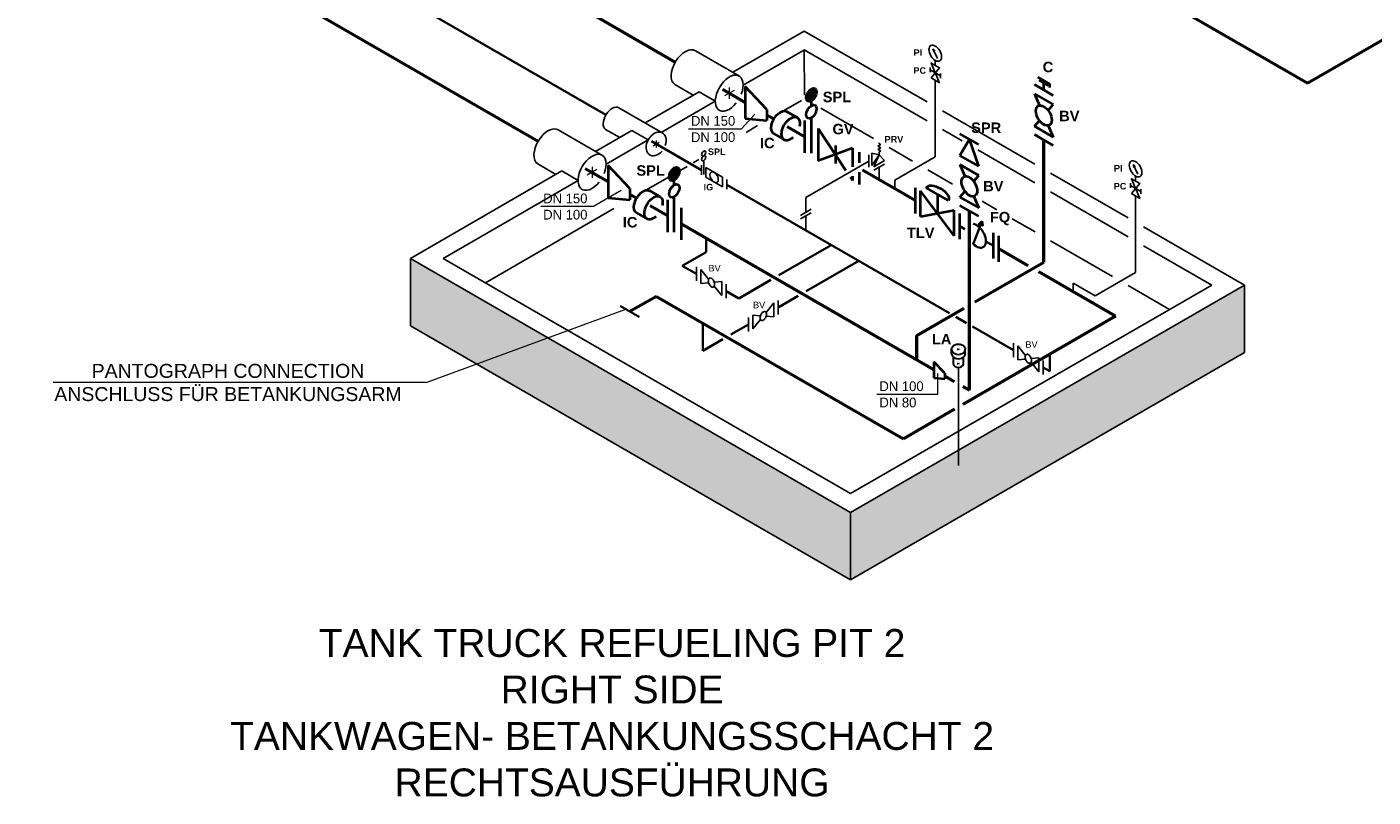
# Model space of a CAD drawing. Header units: millimetres. Extents: x 222 to 2461, y -1493 to 72.
# Tile 2 of 27: x 617 to 1100, y -1440 to -1164. Entities that reach past the tile are written whole.
import ezdxf

# ---------------------------------------------------------------- set-up
doc = ezdxf.new("R2010")
doc.units = ezdxf.units.MM
doc.linetypes.add('ACAD_ISO10W100', pattern=[18, 12, -3, 0, -3])
for name, color, linetype, lineweight in [('Achsen', 253, 'ACAD_ISO10W100', 15), ('Armatur-Entleerung', 7, 'Continuous', 30), ('Armaturen-Auslagerung', 7, 'Continuous', 40), ('Armaturen-Einlagerung', 7, 'Continuous', 40), ('Auslagerung', 1, 'Continuous', 50), ('Einlagerung', 5, 'Continuous', 50), ('Entleerung', 74, 'Continuous', 35), ('Stickstoffsystem', 200, 'Continuous', 25), ('Symbole_70', 7, 'Continuous', 35), ('Text', 7, 'Continuous', 18), ('Text groß', 7, 'Continuous', 18)]:
    doc.layers.add(name, color=color, linetype=linetype, lineweight=lineweight)
for name, color, linetype in [('DN 025-', 8, 'Continuous'), ('effekte', 7, 'Continuous'), ('gebäude', 8, 'Continuous'), ('rohrdurchführung', 7, 'Continuous')]:
    doc.layers.add(name, color=color, linetype=linetype)

msp = doc.modelspace()

# ---------------------------------------------------------------- hatches: boundary and pattern name
at = {"layer": 'Armaturen-Auslagerung'}
h = msp.add_hatch(color=256, dxfattribs=at)
edge = h.paths.add_edge_path()
edge.add_ellipse((898.83, -1188.39), major_axis=(1.32, 2.29), ratio=0.57735, start_angle=0, end_angle=360)
h = msp.add_hatch(color=256, dxfattribs=at)
edge = h.paths.add_edge_path()
edge.add_ellipse((849.64, -1216.79), major_axis=(1.32, 2.29), ratio=0.57735, start_angle=0, end_angle=360)
at = {"layer": 'DN 025-'}
h = msp.add_hatch(color=256, dxfattribs=at)
h.paths.add_polyline_path([(942.42, -1171.92), (942.84, -1172.81), (943.03, -1172.69)])
h.paths.add_polyline_path([(942.68, -1172.91), (942.84, -1172.81), (942.42, -1171.92)])
h = msp.add_hatch(color=256, dxfattribs=at)
h.paths.add_polyline_path([(1014.27, -1213.4), (1014.7, -1214.29), (1014.88, -1214.17)])
h.paths.add_polyline_path([(1014.53, -1214.4), (1014.7, -1214.29), (1014.27, -1213.4)])
at = {"layer": 'effekte'}
h = msp.add_hatch(color=9, dxfattribs=at)
h.set_gradient(color1=(201, 200, 192), color2=(242, 242, 242), rotation=330, tint=1, name='CURVED')
h.paths.add_polyline_path([(1054.09, -1280.85), (1054.09, -1256.61), (912.86, -1338.16), (912.86, -1362.39)])
h.paths.add_polyline_path([(804.41, -1275.55), (778.74, -1284.96), (912.86, -1362.39), (912.86, -1338.16)])
h.paths.add_polyline_path([(755.03, -1247.04), (755.03, -1271.27), (778.74, -1284.96), (804.41, -1275.55)])
at = {"layer": 'Symbole_70'}
h = msp.add_hatch(color=256, dxfattribs=at)
h.dxf.hatch_style = 1
h.paths.add_polyline_path([(960.05, -1233.71), (958.82, -1234.69), (960.28, -1235.26)])

# ---------------------------------------------------------------- linework, layer by layer
at = {"layer": 'Achsen'}
for p, q in [((871.07, -1186.78), (867.6, -1188.78)), ((869.34, -1185.78), (869.34, -1189.78)), ((842.03, -1206.65), (844.25, -1205.37)), ((843.14, -1204.73), (843.14, -1207.29)), ((821.87, -1215.18), (818.41, -1217.18)), ((820.14, -1214.18), (820.14, -1218.18)), ((820.14, -1214.18), (820.14, -1218.18))]:
    msp.add_line(p, q, dxfattribs=at)
at = {"layer": 'Achsen', "lineweight": 15}
for p, q in [((951.87, -1279.91), (951.24, -1279.55)), ((951.24, -1279.91), (951.87, -1279.55)), ((951.24, -1285.04), (951.87, -1284.68)), ((951.87, -1285.04), (951.24, -1284.68))]:
    msp.add_line(p, q, dxfattribs=at)
at = {"layer": 'Armatur-Entleerung'}
for p, q in [((837.11, -1268.09), (830.39, -1264.2)), ((949.09, -1281.4), (949.09, -1279.64)), ((949.79, -1285.11), (949.79, -1282.53)), ((953.32, -1285.11), (953.32, -1282.53)), ((954.02, -1281.21), (954.02, -1279.64))]:
    msp.add_line(p, q, dxfattribs=at)
at = {"layer": 'Armatur-Entleerung', "extrusion": (0, 0, -1)}
msp.add_ellipse((951.55, -1279.55), major_axis=(-2.47, 0), ratio=0.707107, start_param=6.229713, end_param=9.478251, dxfattribs=at)
at = {"layer": 'Armatur-Entleerung'}
for centre, major_axis, start_param, end_param in [((951.55, -1279.73), (-2.47, 0), 6.229713, 9.478251), ((951.55, -1281.31), (-2.47, 0), 6.229713, 9.478251), ((951.55, -1284.86), (-1.8, 0), 6.484813, 9.22315)]:
    msp.add_ellipse(centre, major_axis=major_axis, ratio=0.707107, start_param=start_param, end_param=end_param, dxfattribs=at)
at = {"layer": 'Armaturen-Auslagerung'}
for p, q in [((979.98, -1182.08), (984.37, -1184.62)), ((875.11, -1185.36), (875.11, -1196.91)), ((980.47, -1183.13), (983.76, -1185.03)), ((982.17, -1186.69), (982.17, -1184.11)), ((984.37, -1185.73), (984.37, -1184.62)), ((898.83, -1192.28), (898.83, -1190.56)), ((889.9, -1194.33), (893.79, -1196.58)), ((898.83, -1209.31), (898.83, -1196.6)), ((896.37, -1197.65), (896.37, -1209.2)), ((901.29, -1200.49), (911.21, -1215.59)), ((901.29, -1200.49), (901.29, -1212.04)), ((885.23, -1202.3), (889.18, -1204.58)), ((907.4, -1206.61), (907.4, -1212.98)), ((913.52, -1207.55), (901.29, -1212.04)), ((913.52, -1207.55), (913.52, -1214.26)), ((915.98, -1208.97), (915.98, -1212.84)), ((825.92, -1213.76), (825.92, -1225.31)), ((915.98, -1216.1), (915.98, -1220.52)), ((849.64, -1220.68), (849.64, -1218.96)), ((912.76, -1217.95), (913.52, -1219.1)), ((913.52, -1217.52), (913.52, -1219.1)), ((840.71, -1222.73), (844.6, -1224.98)), ((847.18, -1226.05), (847.18, -1237.6)), ((849.64, -1237.7), (849.64, -1225)), ((936, -1221.69), (936, -1230.93)), ((938, -1232.08), (938, -1222.85)), ((950, -1239.01), (938, -1222.85)), ((948, -1226.31), (940, -1221.69)), ((944, -1224), (944, -1230.93)), ((836.05, -1230.7), (839.99, -1232.98)), ((852.1, -1228.89), (852.1, -1240.44)), ((938, -1232.08), (950, -1229.77)), ((950, -1239.01), (950, -1229.77)), ((952, -1240.17), (952, -1230.93)), ((964, -1237.86), (964, -1247.09)), ((966, -1248.25), (966, -1239.01)), ((942.75, -1284.12), (942.75, -1289.89))]:
    msp.add_line(p, q, dxfattribs=at)
at = {"layer": 'Armaturen-Auslagerung', "linetype": 'Continuous', "ltscale": 0.05}
for p, q in [((985.54, -1188.63), (978.81, -1184.74)), ((958.83, -1206.26), (952.1, -1202.37)), ((955.46, -1204.31), (952.1, -1210.14)), ((958.83, -1214.03), (955.46, -1204.31)), ((985.54, -1206.56), (978.81, -1202.68)), ((958.83, -1214.03), (952.1, -1210.14)), ((958.83, -1231.96), (952.1, -1228.07))]:
    msp.add_line(p, q, dxfattribs=at)
at = {"layer": 'Armaturen-Auslagerung', "extrusion": (4.44089e-16, -3.82859e-16, -1)}
for p, q in [((978.81, -1188.03, 3.89), (985.54, -1191.92, 3.89)), ((978.81, -1188.03, 3.89), (980.61, -1192.19, 3.89)), ((983.74, -1194, 3.89), (985.54, -1191.92, 3.89)), ((978.81, -1199.69, 3.89), (980.61, -1197.61, 3.89)), ((978.81, -1199.69, 3.89), (985.54, -1203.57, 3.89)), ((983.74, -1199.41, 3.89), (985.54, -1203.57, 3.89)), ((952.1, -1213.43, 3.89), (958.83, -1217.31, 3.89)), ((952.1, -1213.43, 3.89), (953.9, -1217.59, 3.89)), ((957.03, -1219.39, 3.89), (958.83, -1217.31, 3.89)), ((952.1, -1225.09, 3.89), (953.9, -1223.01, 3.89)), ((952.1, -1225.09, 3.89), (958.83, -1228.97, 3.89)), ((957.03, -1224.81, 3.89), (958.83, -1228.97, 3.89))]:
    msp.add_line(p, q, dxfattribs=at)
at = {"layer": 'Armaturen-Auslagerung'}
for centre, major_axis in [((898.83, -1188.39), (1.32, 2.29)), ((898.83, -1194.44), (1.32, 2.29)), ((982.17, -1195.8, 3.89), (1.99, -3.45)), ((849.64, -1216.79), (1.32, 2.29)), ((849.64, -1222.84), (1.32, 2.29)), ((955.46, -1221.2, 3.89), (1.99, -3.45))]:
    msp.add_ellipse(centre, major_axis=major_axis, ratio=0.57735, dxfattribs=at)
at = {"layer": 'Armaturen-Auslagerung', "extrusion": (0, 0, -1)}
for centre, start_param, end_param in [((887.63, -1198.36), 6.248229, 9.449833), ((891.39, -1200.53), 5.224128, 10.473935), ((838.45, -1226.76), 6.248229, 9.449833), ((842.2, -1228.93), 5.224128, 10.473935)]:
    msp.add_ellipse(centre, major_axis=(-2.34, -3.98), ratio=0.573604, start_param=start_param, end_param=end_param, dxfattribs=at)
at = {"layer": 'Armaturen-Auslagerung', "extrusion": (3.08149e-33, 6.12303e-17, -1)}
msp.add_ellipse((944, -1224), major_axis=(4, -2.31), ratio=0.5, start_param=3.141593, end_param=6.283185, dxfattribs=at)
at = {"layer": 'Armaturen-Einlagerung'}
for p, q in [((882.88, -1193.62), (875.11, -1185.36)), ((875.11, -1196.91), (882.88, -1197.62)), ((882.88, -1193.62), (882.88, -1197.62)), ((833.69, -1222.02), (825.92, -1213.76)), ((825.92, -1225.31), (833.69, -1226.02)), ((833.69, -1222.02), (833.69, -1226.02)), ((946.63, -1288.25), (942.75, -1284.12)), ((946.63, -1288.25), (946.63, -1290.25)), ((942.75, -1289.89), (946.63, -1290.25))]:
    msp.add_line(p, q, dxfattribs=at)
at = {"layer": 'Auslagerung'}
for p, q in [((721.85, -1102.63), (850, -1176.62)), ((866.9, -1186.37), (875.11, -1191.13)), ((882.88, -1195.62), (885.34, -1197.03)), ((896.37, -1203.42), (890.17, -1199.83)), ((936, -1226.3), (917.15, -1215.42)), ((976.54, -1249.71), (966, -1243.62)), ((1007.92, -1267.83), (980.34, -1251.9)), ((843.24, -1260.67), (833.75, -1266.15)), ((843.24, -1260.67), (931.79, -1311.79)), ((1007.92, -1267.83), (953.13, -1299.47)), ((950.15, -1301.19), (931.79, -1311.79))]:
    msp.add_line(p, q, dxfattribs=at)
at = {"layer": 'DN 025-'}
for p, q in [((944.07, -1175.37), (942.42, -1171.92)), ((945.06, -1182.42), (945.06, -1180.71)), ((1015.92, -1216.86), (1014.27, -1213.4)), ((1016.92, -1223.91), (1016.92, -1222.19)), ((951.55, -1321.31), (951.55, -1286.13))]:
    msp.add_line(p, q, dxfattribs=at)
at = {"layer": 'DN 025-', "lineweight": -3}
for p, q in [((922.65, -1206.85), (923.69, -1206.26)), ((923.69, -1207.39), (922.65, -1206.85)), ((923.17, -1205.58), (923.17, -1205.99)), ((923.69, -1206.26), (923.17, -1205.99)), ((919.39, -1214.34), (919.39, -1209.92)), ((920.46, -1213.73), (920.46, -1209.31)), ((920.46, -1209.31), (923.17, -1209.93)), ((920.46, -1213.73), (923.17, -1209.93)), ((921.24, -1214.18), (923.17, -1209.93)), ((922.65, -1207.99), (923.69, -1207.39)), ((923.69, -1208.53), (922.65, -1207.99)), ((923.17, -1208.82), (923.69, -1208.53)), ((923.17, -1209.93), (923.17, -1208.82)), ((925.08, -1211.98), (923.17, -1209.93)), ((859.43, -1213.61), (859.43, -1217.08)), ((860.18, -1211.99), (860.18, -1217.02)), ((860.93, -1214.48), (866.93, -1217.94)), ((860.93, -1214.48), (860.93, -1217.94)), ((921.24, -1214.18), (925.08, -1211.98)), ((925.08, -1213.21), (921.24, -1215.41)), ((860.93, -1217.94), (866.93, -1221.41)), ((866.93, -1217.94), (866.93, -1221.41)), ((868.43, -1218.81), (868.43, -1222.27)), ((894.92, -1231.66), (898.76, -1229.46)), ((898.75, -1230.69), (894.92, -1232.89)), ((857.63, -1250.13), (857.63, -1255.13)), ((861.96, -1254.46), (859.21, -1251.05)), ((859.21, -1251.05), (859.21, -1256.05)), ((859.21, -1256.05), (861.96, -1255.8)), ((863.97, -1255.62), (866.71, -1255.38)), ((866.71, -1260.38), (863.97, -1256.96)), ((866.71, -1255.38), (866.71, -1260.38)), ((868.29, -1256.29), (868.29, -1261.29)), ((885.31, -1263.04), (882.56, -1266.45)), ((885.31, -1268.04), (885.31, -1263.04)), ((886.89, -1262.13), (886.89, -1267.13)), ((876.23, -1273.28), (876.23, -1268.28)), ((877.81, -1267.37), (880.55, -1267.61)), ((877.81, -1272.37), (877.81, -1267.37)), ((880.55, -1268.96), (877.81, -1272.37)), ((882.56, -1267.79), (885.31, -1268.04)), ((971.29, -1277.5), (971.29, -1282.5)), ((975.61, -1281.83), (972.87, -1278.41)), ((972.87, -1278.41), (972.87, -1283.41)), ((972.87, -1283.41), (975.61, -1283.17)), ((977.62, -1282.99), (980.37, -1282.74)), ((980.37, -1282.74), (980.37, -1283.25)), ((980.37, -1284.24), (980.37, -1287.74)), ((981.95, -1283.65), (981.95, -1288.65)), ((977.9, -1284.68), (977.62, -1284.33)), ((980.37, -1287.74), (978.45, -1285.35))]:
    msp.add_line(p, q, dxfattribs=at)
at = {"layer": 'DN 025-', "color": 7, "lineweight": -3}
for p, q in [((919.39, -1212.13), (896.84, -1225.16)), ((923.16, -1218.9), (923.16, -1214.31)), ((896.84, -1225.16), (896.84, -1230.56)), ((896.84, -1231.79), (896.84, -1237.01))]:
    msp.add_line(p, q, dxfattribs=at)
at = {"layer": 'DN 025-'}
for points in [[(942.42, -1171.92), (943.03, -1172.69), (942.68, -1172.91), (942.42, -1171.92)], [(941.75, -1182.32), (944.73, -1178.7), (941.75, -1176.98), (944.73, -1184.04), (941.75, -1182.32)], [(941.41, -1180.31), (941.41, -1178.6)], [(1014.27, -1213.4), (1014.88, -1214.17), (1014.53, -1214.4), (1014.27, -1213.4)], [(1013.27, -1221.8), (1013.27, -1220.09)], [(1013.6, -1223.81), (1016.59, -1220.19), (1013.6, -1218.47), (1016.59, -1225.53), (1013.6, -1223.81)]]:
    msp.add_lwpolyline(points, dxfattribs=at)
for points in [[(941.41, -1179.46), (945.06, -1181.56)], [(1013.27, -1220.94), (1016.92, -1223.05)]]:
    msp.add_lwpolyline(points, close=True, dxfattribs=at)
at = {"layer": 'DN 025-', "lineweight": -3}
for points in [[(862.29, -1254.12, -0.1593), (862.68, -1254.1, -0.1064), (863.12, -1254.32, -0.0713), (863.53, -1254.75, -0.0576), (863.86, -1255.33, -0.0576), (864.05, -1255.97, -0.0713), (864.08, -1256.57, -0.1064), (863.93, -1257.03, -0.1593), (863.64, -1257.3, -0.1593), (863.24, -1257.33, -0.1064), (862.8, -1257.11, -0.0713), (862.39, -1256.67, -0.0576), (862.06, -1256.09, -0.0576), (861.87, -1255.46, -0.0713), (861.85, -1254.86, -0.1064), (861.99, -1254.39, -0.1593)], [(880.88, -1269.29, 0.1593), (881.28, -1269.32, 0.1064), (881.72, -1269.1, 0.0713), (882.13, -1268.67, 0.0576), (882.46, -1268.09, 0.0576), (882.65, -1267.45, 0.0713), (882.67, -1266.85, 0.1064), (882.53, -1266.38, 0.1593), (882.23, -1266.12, 0.1593), (881.84, -1266.09, 0.1064), (881.4, -1266.31, 0.0713), (880.99, -1266.74, 0.0576), (880.66, -1267.32, 0.0576), (880.47, -1267.96, 0.0713), (880.44, -1268.56, 0.1064), (880.59, -1269.03, 0.1593)], [(975.94, -1281.49, -0.1593), (976.34, -1281.46, -0.1064), (976.77, -1281.68, -0.0713), (977.19, -1282.12, -0.0576), (977.52, -1282.7, -0.0576), (977.71, -1283.33, -0.0713), (977.73, -1283.93, -0.1064), (977.59, -1284.4, -0.1593), (977.29, -1284.67, -0.1593), (976.9, -1284.69, -0.1064), (976.46, -1284.47, -0.0713), (976.04, -1284.04, -0.0576), (975.72, -1283.46, -0.0576), (975.53, -1282.82, -0.0713), (975.5, -1282.22, -0.1064), (975.65, -1281.76, -0.1593)]]:
    msp.add_lwpolyline(points, format="xyb", close=True, dxfattribs=at)
at = {"layer": 'DN 025-'}
for centre in [(943.24, -1173.48), (1015.09, -1214.96)]:
    msp.add_ellipse(centre, major_axis=(1.62, -2.75), ratio=0.573604, dxfattribs=at)
at = {"layer": 'DN 025-', "lineweight": -3, "extrusion": (0, 0, -1)}
for centre in [(860.18, -1209.42), (860.18, -1211.13)]:
    msp.add_ellipse(centre, major_axis=(-0.523, -0.907), ratio=0.57735, dxfattribs=at)
at = {"layer": 'DN 025-', "lineweight": -3}
msp.add_ellipse((863.93, -1217.94), major_axis=(1.06, -1.84), ratio=0.57735, dxfattribs=at)
at = {"layer": 'Einlagerung'}
for p, q in [((810.36, -1030.35), (1076.91, -1184.24)), ((527.06, -1046.96), (800.81, -1205.01)), ((1231.64, -1094.91), (1076.91, -1184.24)), ((982.17, -1248.4), (982.17, -1204.62)), ((817.7, -1214.77), (825.92, -1219.53)), ((833.69, -1224.02), (836.15, -1225.43)), ((847.18, -1231.82), (840.98, -1228.23)), ((955.46, -1294.35), (955.46, -1230.02)), ((942.75, -1287.01), (852.1, -1234.67)), ((957.48, -1262.66), (982.17, -1248.4)), ((936.65, -1274.68), (953.57, -1264.91)), ((936.65, -1283.47), (936.65, -1274.68)), ((950.15, -1291.28), (946.63, -1289.25)), ((955.46, -1294.35), (953.13, -1293))]:
    msp.add_line(p, q, dxfattribs=at)
at = {"layer": 'Entleerung'}
for p, q in [((680.94, -1112.37), (825.11, -1195.6)), ((841.46, -1205.05), (859.43, -1215.42)), ((868.43, -1220.62), (948.33, -1266.76)), ((861.02, -1239.82), (861.02, -1244.77)), ((861.02, -1244.77), (852.51, -1249.68)), ((887.13, -1253.13), (905.94, -1242.26)), ((857.63, -1252.64), (852.51, -1249.68)), ((896.97, -1258.81), (915.78, -1247.95)), ((872.81, -1261.39), (884.25, -1254.79)), ((872.81, -1261.39), (868.29, -1258.79)), ((886.89, -1264.63), (894.09, -1260.47)), ((950.58, -1268.06), (954.44, -1270.29)), ((859.89, -1280.21), (859.89, -1270.28)), ((869.96, -1274.4), (876.23, -1270.78)), ((956.55, -1271.5), (971.29, -1280.02)), ((859.89, -1280.21), (867.09, -1276.06)), ((984.28, -1287.52), (984.28, -1281.48)), ((981.95, -1286.17), (984.28, -1287.52))]:
    msp.add_line(p, q, dxfattribs=at)
at = {"layer": 'gebäude'}
for p, q in [((896.27, -1165.5), (870.6, -1180.31)), ((896.27, -1165.5), (940.33, -1190.93)), ((896.29, -1172.22), (874.34, -1184.89)), ((896.27, -1172.23), (940.33, -1197.67)), ((896.27, -1172.23), (896.29, -1188.5)), ((858.5, -1187.3), (839.17, -1198.47)), ((864.33, -1190.67), (844.94, -1201.87)), ((895.25, -1190.37), (887.09, -1195.07)), ((902.23, -1193.19), (921.14, -1204.11)), ((945.86, -1194.12), (979, -1213.26)), ((834.43, -1201.2), (821.41, -1208.72)), ((879.52, -1199.45), (875.36, -1201.85)), ((945.86, -1200.87), (952.92, -1204.94)), ((840.26, -1204.57), (825.15, -1213.29)), ((856.39, -1212.8), (858.46, -1211.6)), ((926.67, -1207.3), (935.07, -1212.15)), ((958.45, -1208.14), (979, -1220.01)), ((809.31, -1215.7), (755.03, -1247.04)), ((854.21, -1214.06), (838.78, -1222.97)), ((940.6, -1215.35), (949.42, -1220.44)), ((984.53, -1216.45), (1012.4, -1232.54)), ((815.14, -1219.07), (766.7, -1247.04)), ((984.53, -1223.2), (1012.4, -1239.31)), ((827.98, -1229.2), (781.89, -1255.81)), ((960.02, -1226.56), (965.34, -1229.63)), ((970.87, -1232.82), (979.06, -1237.55)), ((1017.93, -1235.74), (1054.09, -1256.61)), ((984.59, -1240.74), (1006.85, -1253.59)), ((1017.93, -1242.5), (1042.4, -1256.63)), ((755.03, -1247.04), (912.86, -1338.16)), ((755.03, -1271.27), (755.03, -1247.04)), ((766.7, -1247.04), (912.86, -1331.42)), ((912.86, -1338.16), (1054.09, -1256.61)), ((912.86, -1331.42), (1042.4, -1256.63)), ((1012.38, -1256.78), (1027.26, -1265.37)), ((1054.09, -1280.85), (1054.09, -1256.61)), ((755.03, -1271.27), (912.86, -1362.39)), ((912.86, -1362.39), (1054.09, -1280.85)), ((912.86, -1362.39), (912.86, -1338.16))]:
    msp.add_line(p, q, dxfattribs=at)
at = {"layer": 'rohrdurchführung'}
for p, q in [((857.22, -1172.59), (873.03, -1181.71)), ((849.84, -1184.72), (856.41, -1188.51)), ((864.33, -1190.67), (858.5, -1187.3)), ((829.74, -1193.02), (845.53, -1202.14)), ((808.03, -1200.99), (823.83, -1210.11)), ((825.01, -1200.8), (830.06, -1203.72)), ((840.26, -1204.57), (834.43, -1201.2)), ((800.65, -1213.12), (807.21, -1216.91)), ((815.14, -1219.07), (809.31, -1215.7))]:
    msp.add_line(p, q, dxfattribs=at)
at = {"layer": 'rohrdurchführung', "extrusion": (0, 0, -1)}
for centre, major_axis, ratio, start_param, end_param in [((853.53, -1178.65), (-3.6, -6.12), 0.573604, 6.308241, 9.449833), ((869.34, -1187.78), (3.55, 6.15), 0.573854, 1.823708, 7.601069), ((827.37, -1196.91), (-2.31, -3.92), 0.573604, 6.308241, 9.449833), ((804.34, -1207.06), (-3.6, -6.12), 0.573604, 6.308241, 9.449833), ((843.14, -1206.01), (-2.28, -3.94), 0.707416, 4.965317, 10.742645), ((820.14, -1216.18), (3.55, 6.15), 0.573854, 1.823708, 7.601069)]:
    msp.add_ellipse(centre, major_axis=major_axis, ratio=ratio, start_param=start_param, end_param=end_param, dxfattribs=at)
at = {"layer": 'Stickstoffsystem'}
for p, q in [((943.24, -1177.84), (943.24, -1176.06)), ((943.24, -1210.61), (943.24, -1183.18)), ((943.24, -1210.61), (928.72, -1218.99)), ((928.72, -1218.99), (928.72, -1222.1)), ((1015.09, -1219.33), (1015.09, -1217.55)), ((1015.09, -1252.09), (1015.09, -1224.67)), ((1015.09, -1252.09), (1000.57, -1260.48)), ((992.66, -1255.91), (992.66, -1259.02)), ((992.66, -1255.91), (1000.57, -1260.48))]:
    msp.add_line(p, q, dxfattribs=at)
at = {"layer": 'Symbole_70'}
for p, q in [((952, -1235.55), (953.81, -1236.59)), ((956.82, -1241.91), (959.72, -1234.56)), ((961.4, -1240.97), (964, -1242.48))]:
    msp.add_line(p, q, dxfattribs=at)
msp.add_lwpolyline([(960.05, -1233.71), (958.82, -1234.69), (960.28, -1235.26)], close=True, dxfattribs=at)
at = {"layer": 'Symbole_70', "extrusion": (6.16298e-33, 6.12303e-17, -1)}
msp.add_ellipse((958.03, -1238.96), major_axis=(-2.41, 4.08), ratio=0.57735, start_param=0.429407, end_param=4.302757, dxfattribs=at)
at = {"layer": 'Text'}
for p, q in [((873.73, -1200.57), (878.47, -1195.36)), ((854.75, -1200.57), (873.73, -1200.57)), ((820.72, -1228.38), (830.56, -1222.59)), ((801.74, -1228.38), (820.72, -1228.38)), ((760.63, -1291.6), (832.31, -1265.32)), ((944.21, -1295.74), (944.21, -1288.29)), ((760.63, -1291.6), (626.85, -1291.6)), ((922.27, -1295.74), (944.21, -1295.74))]:
    msp.add_line(p, q, dxfattribs=at)

# ---------------------------------------------------------------- texts
at = {"layer": 'Text', "attachment_point": 1}
for s, insert, char_height, width in [('{\\fArial|b1|i0|c0|p34;PI}', (935.45, -1172.06), 2.3418, 5.4629), ('{\\fArial|b1|i0|c0|p34;C}', (981.76, -1176.53), 3.7468, 8.7405), ('{\\fArial|b1|i0|c0|p34;PC}', (935.39, -1178.5), 2.3418, 5.4629), ('{\\fArial|b1|i0|c0|p34;SPL}', (902.88, -1187.28), 3.7468, 8.7405), ('DN 150\\PDN 100', (855.63, -1195.98), 3.5, 22.2519), ('{\\fArial|b1|i0|c0|p34;BV}', (987.68, -1194.11, 3.89), 3.7468, 8.7405), ('{\\fArial|b1|i0|c0|p34;GV}', (906.37, -1198.8), 3.7468, 8.7405), ('{\\fArial|b1|i0|c0|p34;SPR}', (956.12, -1198.31), 3.7468, 8.7405), ('{\\fArial|b1|i0|c0|p34;IC}', (880.36, -1203.82), 3.7468, 8.7405), ('{\\fArial|b1|i0|c0|p34;PRV}', (925.04, -1203.16), 2.3418, 5.4629), ('{\\fArial|b1|i0|c0|p34;SPL}', (861.67, -1207.62), 2.3418, 5.4629), ('{\\fArial|b1|i0|c0|p34;SPL}', (836.06, -1213.65), 3.7468, 8.7405), ('{\\fArial|b1|i0|c0|p34;PI}', (1007.3, -1213.55), 2.3418, 5.4629), ('{\\fArial|b1|i0|c0|p34;IG}', (860.14, -1220.33), 2.3418, 5.4629), ('{\\fArial|b1|i0|c0|p34;BV}', (960.42, -1219.29, 3.89), 3.7468, 8.7405), ('{\\fArial|b1|i0|c0|p34;PC}', (1007.24, -1219.99), 2.3418, 5.4629), ('DN 150\\PDN 100', (802.62, -1223.79), 3.5, 22.2519), ('{\\fArial|b1|i0|c0|p34;FQ}', (962.83, -1230.37), 3.7468, 8.7405), ('{\\fArial|b1|i0|c0|p34;IC}', (831.17, -1232.22), 3.7468, 8.7405), ('{\\fArial|b1|i0|c0|p34;TLV}', (933.07, -1236), 3.7468, 8.7405), ('{\\fArial|b0|i0|c0|p34;BV}', (861.9, -1249.41), 2.3418, 5.4629), ('{\\fArial|b0|i0|c0|p34;BV}', (877.87, -1262.6), 2.3418, 5.4629), ('{\\fArial|b1|i0|c0|p34;LA}', (942.03, -1274.16), 3.7468, 8.7405), ('{\\fArial|b0|i0|c0|p34;BV}', (975.56, -1276.78), 2.3418, 5.4629), ('DN 100\\PDN 80', (923.2, -1291.15), 3.5, 22.2519)]:
    msp.add_mtext(s, dxfattribs=dict(at, insert=insert, char_height=char_height, width=width))
at = {"layer": 'Text groß', "attachment_point": 5}
for s, insert, char_height, width in [('{\\fArial|b0|i0|c0|p34;PANTOGRAPH CONNECTION\\PANSCHLUSS FÜR BETANKUNGSARM}', (689.57, -1291.6), 5, 126.4708), ('{\\fArial|b0|i0|c0|p34;\\H0.6667x;TANK TRUCK REFUELING PIT 2\\PRIGHT SIDE\\L\\P\\lTANKWAGEN- BETANKUNGSSCHACHT 2\\PRECHTSAUSFÜHRUNG}', (827.33, -1410.08), 15, 282.9535)]:
    msp.add_mtext(s, dxfattribs=dict(at, insert=insert, char_height=char_height, width=width))

doc.saveas('drawing.dxf')
